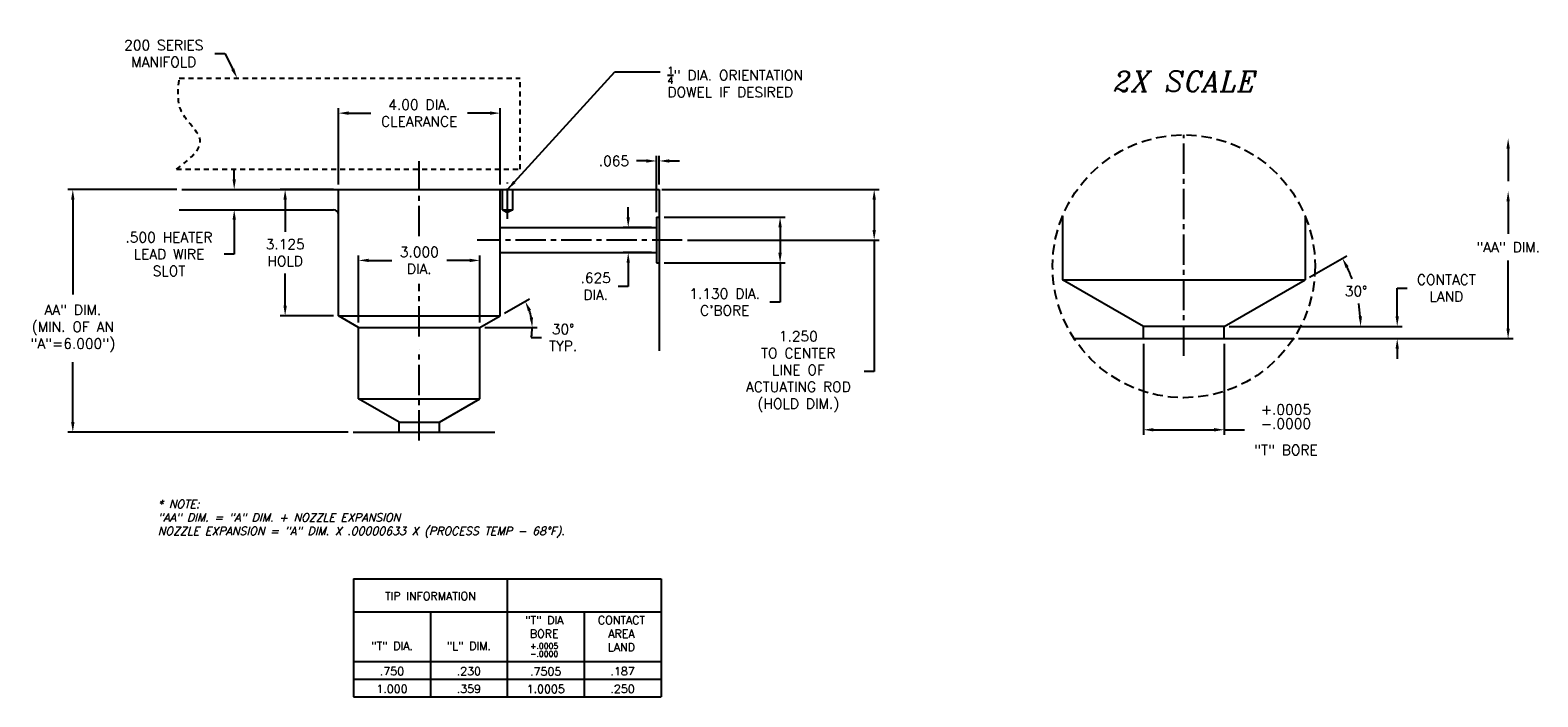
# Model space of a CAD drawing. Extents: x -53 to 55, y 59 to 100.
# Tile 2 of 4: x -22 to 16, y 59 to 75. Entities that reach past the tile are written whole.
import ezdxf
from ezdxf.enums import TextEntityAlignment as Align

# ---------------------------------------------------------------- set-up
doc = ezdxf.new("R2010")
doc.units = 0
doc.header["$MEASUREMENT"] = 0
for name, pattern in [('CENTER2', [1.125, 0.75, -0.125, 0.125, -0.125]), ('HIDDEN', [0.375, 0.25, -0.125]), ('HIDDEN2', [0.1875, 0.125, -0.0625])]:
    doc.linetypes.add(name, pattern=pattern)
doc.layers.get('DEFPOINTS').update_dxf_attribs({"linetype": 'CONTINUOUS'})
for name, color, linetype in [('DIM_HIDDEN', 4, 'HIDDEN'), ('DIM_OSCO', 4, 'CONTINUOUS'), ('DIMENSIONS', 4, 'CONTINUOUS'), ('INFO_BOX_SOLID', 7, 'CONTINUOUS'), ('INFO_BOX_TEXT', 4, 'CONTINUOUS'), ('MA_SHAPE_HIDDEN', 6, 'HIDDEN2'), ('NP_SHAPE_SOLID', 6, 'CONTINUOUS'), ('SCV200_BORE_CENTER', 22, 'CENTER2'), ('SCV200_BORE_SOLID', 1, 'CONTINUOUS'), ('SCV400_BORE_SOLID', 1, 'CONTINUOUS'), ('SCV_BORE_CENTER', 22, 'CENTER2'), ('SCV_BORE_SOLID', 1, 'CONTINUOUS')]:
    doc.layers.add(name, color=color, linetype=linetype)
doc.styles.add('ITALIC', font='italic.shx')
doc.styles.add('ROMANS', font='romans.shx')
doc.dimstyles.new('CATALOG', dxfattribs={"dimscale": 2, "dimtxt": 0.125, "dimasz": 0.125, "dimexe": 0.0625, "dimexo": 0.0625, "dimgap": 0.09, "dimtad": 0, "dimtih": 1, "dimtoh": 1, "dimdec": 3, "dimzin": 4, "dimdsep": 46, "dimtxsty": 'ROMANS', "dimcen": 0, "dimclrd": 256, "dimclre": 256, "dimclrt": 256, "dimadec": 0, "dimazin": 0, "dimtfac": 0.7, "dimtdec": 3, "dimtofl": 0, "dimtmove": 0, "dimatfit": 3, "dimfxl": 0, "dimtolj": 1, "dimtzin": 4, "dimlwd": -1, "dimlwe": -1, "dimarcsym": 0})
doc.dimstyles.new('CATALOG_2XSCALE', dxfattribs={"dimscale": 2, "dimtxt": 0.125, "dimasz": 0.125, "dimexe": 0.0625, "dimexo": 0.0625, "dimgap": 0.09, "dimtad": 0, "dimtih": 1, "dimtoh": 1, "dimdec": 3, "dimlfac": 0.5, "dimzin": 4, "dimdsep": 46, "dimtxsty": 'ROMANS', "dimcen": 0, "dimclrd": 256, "dimclre": 256, "dimclrt": 256, "dimadec": 0, "dimazin": 0, "dimtfac": 0.7, "dimtdec": 3, "dimtofl": 0, "dimtmove": 0, "dimatfit": 3, "dimfxl": 0, "dimtolj": 1, "dimtzin": 4, "dimlwd": -1, "dimlwe": -1, "dimarcsym": 0})

# ---------------------------------------------------------------- blocks, each defined once
blk = doc.blocks.new('*D0')
at = {"layer": 'DEFPOINTS', "color": 0}
for p in [(7.742, 67.923), (9.456, 67.623), (12.022, 67.623)]:
    blk.add_point(p, dxfattribs=at)
at = {"layer": 'DIMENSIONS'}
for p, q in [((12.022, 68.173), (12.022, 68.871)), ((12.022, 68.871), (12.272, 68.871)), ((7.867, 67.923), (12.147, 67.923)), ((9.581, 67.623), (12.147, 67.623)), ((12.022, 67.373), (12.022, 67.123))]:
    blk.add_line(p, q, dxfattribs=at)
for points in [[(11.981, 68.173), (12.064, 68.173), (12.022, 67.923)], [(11.981, 67.373), (12.064, 67.373), (12.022, 67.623)]]:
    blk.add_solid(points, dxfattribs=at)
at = {"layer": 'DIMENSIONS', "insert": (13.238, 68.871), "char_height": 0.25, "attachment_point": 5, "style": 'ROMANS'}
blk.add_mtext('\\A1;CONTACT\\PLAND', dxfattribs=at)
blk = doc.blocks.new('*D2')
at = {"layer": 'DEFPOINTS', "color": 0}
for p in [(9.742, 69.077), (11.066, 68.509), (5.241, 67.923), (7.742, 67.923), (7.742, 67.923)]:
    blk.add_point(p, dxfattribs=at)
at = {"layer": 'DIMENSIONS'}
for p, q in [((9.85, 69.14), (10.774, 69.673)), ((7.867, 67.923), (11.243, 67.923))]:
    blk.add_line(p, q, dxfattribs=at)
for start, end in [(20.4362, 25.7536), (4.2446, 9.6973)]:
    blk.add_arc((7.742, 67.923), 3.375, start, end, dxfattribs=at)
for points in [[(10.746, 69.37), (10.819, 69.409), (10.665, 69.61)], [(11.15, 68.174), (11.067, 68.171), (11.118, 67.923)]]:
    blk.add_solid(points, dxfattribs=at)
at = {"layer": 'DIMENSIONS', "insert": (11.003, 68.796), "char_height": 0.25, "attachment_point": 5, "style": 'ROMANS'}
blk.add_mtext('\\A1;30° ', dxfattribs=at)
blk = doc.blocks.new('*D1')
at = {"layer": 'DEFPOINTS', "color": 0}
for p in [(5.741, 67.623), (7.742, 67.623), (7.742, 65.369)]:
    blk.add_point(p, dxfattribs=at)
at = {"layer": 'DIMENSIONS'}
for p, q in [((5.741, 67.498), (5.741, 65.244)), ((7.742, 67.498), (7.742, 65.244)), ((5.991, 65.369), (7.492, 65.369)), ((7.742, 65.369), (8.242, 65.369))]:
    blk.add_line(p, q, dxfattribs=at)
for points in [[(5.991, 65.411), (5.991, 65.327), (5.741, 65.369)], [(7.492, 65.411), (7.492, 65.327), (7.742, 65.369)]]:
    blk.add_solid(points, dxfattribs=at)
at = {"layer": 'DIMENSIONS', "insert": (9.268, 65.369), "char_height": 0.25, "attachment_point": 5, "style": 'ROMANS'}
blk.add_mtext('\\A1;\\C4;\\S+.0005^ -.0000;\\P\\H0.25;"T" BORE', dxfattribs=at)
blk = doc.blocks.new('*D14')
at = {"layer": 'DEFPOINTS', "color": 0}
for p in [(-9.461, 68.34), (-10.179, 68.185), (-13.679, 67.897), (-10.679, 67.897), (-10.679, 67.897)]:
    blk.add_point(p, dxfattribs=at)
at = {"layer": 'DIMENSIONS'}
for p, q in [((-10.07, 68.248), (-9.448, 68.607)), ((-10.554, 67.897), (-9.257, 67.897)), ((-9.407, 67.648), (-9.157, 67.648))]:
    blk.add_line(p, q, dxfattribs=at)
for start, end in [(11.067, 18.933), (348.9331, 0)]:
    blk.add_arc((-10.679, 67.897), 1.296, start, end, dxfattribs=at)
for points in [[(-9.49, 68.3), (-9.415, 68.335), (-9.556, 68.545)], [(-9.365, 68.15), (-9.448, 68.142), (-9.382, 67.897)]]:
    blk.add_solid(points, dxfattribs=at)
at = {"layer": 'DIMENSIONS', "insert": (-8.619, 67.648), "char_height": 0.25, "attachment_point": 5, "style": 'ROMANS'}
blk.add_mtext('\\A1;30° \\PTYP.', dxfattribs=at)
blk = doc.blocks.new('*D15')
at = {"layer": 'DEFPOINTS', "color": 0}
for p in [(-10.679, 69.556), (-13.679, 67.897), (-10.679, 67.897)]:
    blk.add_point(p, dxfattribs=at)
at = {"layer": 'DIMENSIONS'}
for p, q in [((-13.679, 68.022), (-13.679, 69.681)), ((-13.429, 69.556), (-12.859, 69.556)), ((-10.929, 69.556), (-11.499, 69.556)), ((-10.679, 68.022), (-10.679, 69.681))]:
    blk.add_line(p, q, dxfattribs=at)
for points in [[(-13.429, 69.598), (-13.429, 69.515), (-13.679, 69.556)], [(-10.929, 69.598), (-10.929, 69.515), (-10.679, 69.556)]]:
    blk.add_solid(points, dxfattribs=at)
at = {"layer": 'DIMENSIONS', "insert": (-12.179, 69.556), "char_height": 0.25, "attachment_point": 5, "style": 'ROMANS'}
blk.add_mtext('\\A1;3.000 \\PDIA.', dxfattribs=at)
blk = doc.blocks.new('*D42')
at = {"layer": 'DEFPOINTS', "color": 0}
for p in [(-6.306, 72.015), (-6.241, 71.31), (-6.306, 70.625)]:
    blk.add_point(p, dxfattribs=at)
at = {"layer": 'DIM_OSCO'}
for p, q in [((-6.556, 72.015), (-6.806, 72.015)), ((-6.306, 70.75), (-6.306, 72.14)), ((-6.241, 71.435), (-6.241, 72.14)), ((-5.991, 72.015), (-5.741, 72.015))]:
    blk.add_line(p, q, dxfattribs=at)
for points in [[(-6.556, 72.056), (-6.556, 71.973), (-6.306, 72.015)], [(-5.991, 72.056), (-5.991, 71.973), (-6.241, 72.015)]]:
    blk.add_solid(points, dxfattribs=at)
at = {"layer": 'DIM_OSCO', "insert": (-7.361, 72.015), "char_height": 0.25, "attachment_point": 5, "style": 'ROMANS'}
blk.add_mtext('\\A1;.065 ', dxfattribs=at)
blk = doc.blocks.new('*D43')
at = {"layer": 'DEFPOINTS', "color": 0}
for p in [(-16.714, 74.123), (-16.683, 74.06)]:
    blk.add_point(p, dxfattribs=at)
at = {"layer": 'DIMENSIONS'}
for p, q in [((-17.239, 74.669), (-16.989, 74.669)), ((-16.989, 74.669), (-16.795, 74.284))]:
    blk.add_line(p, q, dxfattribs=at)
blk.add_solid([(-16.758, 74.303), (-16.832, 74.265), (-16.683, 74.06)], dxfattribs=at)
at = {"layer": 'DIMENSIONS', "insert": (-18.502, 74.669), "char_height": 0.25, "attachment_point": 5, "style": 'ROMANS'}
blk.add_mtext('\\A1;200 SERIES\\PMANIFOLD', dxfattribs=at)
blk = doc.blocks.new('*D44')
at = {"layer": 'DEFPOINTS', "color": 0}
for p in [(-10.179, 73.197), (-14.179, 71.31), (-10.179, 71.31)]:
    blk.add_point(p, dxfattribs=at)
at = {"layer": 'DIMENSIONS'}
for p, q in [((-14.179, 71.435), (-14.179, 73.322)), ((-13.929, 73.197), (-13.377, 73.197)), ((-10.429, 73.197), (-10.981, 73.197)), ((-10.179, 71.435), (-10.179, 73.322))]:
    blk.add_line(p, q, dxfattribs=at)
for points in [[(-13.929, 73.239), (-13.929, 73.156), (-14.179, 73.197)], [(-10.429, 73.239), (-10.429, 73.156), (-10.179, 73.197)]]:
    blk.add_solid(points, dxfattribs=at)
at = {"layer": 'DIMENSIONS', "insert": (-12.179, 73.197), "char_height": 0.25, "attachment_point": 5, "style": 'ROMANS'}
blk.add_mtext('\\A1;4.00 DIA.\\PCLEARANCE', dxfattribs=at)
blk = doc.blocks.new('*D45')
at = {"layer": 'DEFPOINTS', "color": 0}
for p in [(-6.299, 71.31), (-0.921, 71.31), (-5.669, 70.06)]:
    blk.add_point(p, dxfattribs=at)
at = {"layer": 'DIMENSIONS'}
for p, q in [((-6.174, 71.31), (-0.796, 71.31)), ((-0.921, 71.06), (-0.921, 70.31)), ((-5.544, 70.06), (-0.796, 70.06)), ((-0.921, 70.06), (-0.921, 66.806)), ((-0.921, 66.806), (-1.171, 66.806))]:
    blk.add_line(p, q, dxfattribs=at)
for points in [[(-0.963, 71.06), (-0.879, 71.06), (-0.921, 71.31)], [(-0.963, 70.31), (-0.879, 70.31), (-0.921, 70.06)]]:
    blk.add_solid(points, dxfattribs=at)
at = {"layer": 'DIMENSIONS', "insert": (-2.798, 66.806), "char_height": 0.25, "attachment_point": 5, "style": 'ROMANS'}
blk.add_mtext('\\A1;1.250 \\PTO CENTER\\PLINE OF\\PACTUATING ROD\\P(HOLD DIM.)', dxfattribs=at)
blk = doc.blocks.new('*D46')
at = {"layer": 'DEFPOINTS', "color": 0}
for p in [(-7.007, 70.373), (-6.306, 70.373), (-6.306, 69.748)]:
    blk.add_point(p, dxfattribs=at)
at = {"layer": 'DIMENSIONS'}
for p, q in [((-7.007, 70.623), (-7.007, 70.873)), ((-6.431, 70.373), (-7.132, 70.373)), ((-6.431, 69.748), (-7.132, 69.748)), ((-7.007, 69.498), (-7.007, 68.915)), ((-7.007, 68.915), (-7.257, 68.915))]:
    blk.add_line(p, q, dxfattribs=at)
for points in [[(-7.049, 70.623), (-6.966, 70.623), (-7.007, 70.373)], [(-7.049, 69.498), (-6.966, 69.498), (-7.007, 69.748)]]:
    blk.add_solid(points, dxfattribs=at)
at = {"layer": 'DIMENSIONS', "insert": (-7.812, 68.915), "char_height": 0.25, "attachment_point": 5, "style": 'ROMANS'}
blk.add_mtext('\\A1;.625 \\PDIA.', dxfattribs=at)
blk = doc.blocks.new('*D47')
at = {"layer": 'DEFPOINTS', "color": 0}
for p in [(-20.752, 71.31), (-18.054, 71.31), (-13.817, 65.31)]:
    blk.add_point(p, dxfattribs=at)
at = {"layer": 'DIMENSIONS'}
for p, q in [((-18.179, 71.31), (-20.877, 71.31)), ((-20.752, 71.06), (-20.752, 68.71)), ((-20.752, 65.56), (-20.752, 67.04)), ((-13.942, 65.31), (-20.877, 65.31))]:
    blk.add_line(p, q, dxfattribs=at)
for points in [[(-20.794, 71.06), (-20.711, 71.06), (-20.752, 71.31)], [(-20.794, 65.56), (-20.711, 65.56), (-20.752, 65.31)]]:
    blk.add_solid(points, dxfattribs=at)
at = {"layer": 'DIMENSIONS', "insert": (-20.752, 67.875), "char_height": 0.25, "attachment_point": 5, "style": 'ROMANS'}
blk.add_mtext('\\A1;AA" DIM.\\P(MIN. OF AN\\P"A"=6.000")', dxfattribs=at)
blk = doc.blocks.new('*D48')
at = {"layer": 'DEFPOINTS', "color": 0}
for p in [(-18.054, 71.31), (-18.116, 70.81), (-16.758, 70.81)]:
    blk.add_point(p, dxfattribs=at)
at = {"layer": 'DIMENSIONS'}
for p, q in [((-16.758, 71.56), (-16.758, 71.81)), ((-17.929, 71.31), (-16.633, 71.31)), ((-17.991, 70.81), (-16.633, 70.81)), ((-16.758, 70.56), (-16.758, 69.711)), ((-16.758, 69.711), (-17.008, 69.711))]:
    blk.add_line(p, q, dxfattribs=at)
for points in [[(-16.8, 71.56), (-16.716, 71.56), (-16.758, 71.31)], [(-16.8, 70.56), (-16.716, 70.56), (-16.758, 70.81)]]:
    blk.add_solid(points, dxfattribs=at)
at = {"layer": 'DIMENSIONS', "insert": (-18.373, 69.711), "char_height": 0.25, "attachment_point": 5, "style": 'ROMANS'}
blk.add_mtext('\\A1;.500 HEATER\\PLEAD WIRE\\PSLOT', dxfattribs=at)
blk = doc.blocks.new('*D49')
at = {"layer": 'DEFPOINTS', "color": 0}
for p in [(-6.241, 70.625), (-6.241, 69.495), (-3.25, 69.495)]:
    blk.add_point(p, dxfattribs=at)
at = {"layer": 'DIM_OSCO'}
for p, q in [((-6.116, 70.625), (-3.125, 70.625)), ((-3.25, 70.375), (-3.25, 69.745)), ((-6.116, 69.495), (-3.125, 69.495)), ((-3.25, 69.495), (-3.25, 68.527)), ((-3.25, 68.527), (-3.5, 68.527))]:
    blk.add_line(p, q, dxfattribs=at)
for points in [[(-3.292, 70.375), (-3.208, 70.375), (-3.25, 70.625)], [(-3.292, 69.745), (-3.208, 69.745), (-3.25, 69.495)]]:
    blk.add_solid(points, dxfattribs=at)
at = {"layer": 'DIM_OSCO', "insert": (-4.621, 68.527), "char_height": 0.25, "attachment_point": 5, "style": 'ROMANS'}
blk.add_mtext("\\A1;1.130 DIA.\\PC'BORE", dxfattribs=at)
blk = doc.blocks.new('*D50')
at = {"layer": 'DEFPOINTS', "color": 0}
for p in [(-14.179, 71.31), (-15.498, 68.185), (-14.179, 68.185)]:
    blk.add_point(p, dxfattribs=at)
at = {"layer": 'DIM_OSCO'}
for p, q in [((-14.304, 71.31), (-15.623, 71.31)), ((-15.498, 71.06), (-15.498, 70.261)), ((-15.498, 68.435), (-15.498, 69.235)), ((-14.304, 68.185), (-15.623, 68.185))]:
    blk.add_line(p, q, dxfattribs=at)
for points in [[(-15.54, 71.06), (-15.457, 71.06), (-15.498, 71.31)], [(-15.54, 68.435), (-15.457, 68.435), (-15.498, 68.185)]]:
    blk.add_solid(points, dxfattribs=at)
at = {"layer": 'DIM_OSCO', "insert": (-15.498, 69.748), "char_height": 0.25, "attachment_point": 5, "style": 'ROMANS'}
blk.add_mtext('\\A1;3.125 \\PHOLD', dxfattribs=at)

msp = doc.modelspace()

# ---------------------------------------------------------------- linework, layer by layer
at = {"layer": 'DEFPOINTS'}
msp.add_point((9.45622, 67.62287), dxfattribs=at)
at = {"layer": 'DIM_HIDDEN'}
msp.add_circle((6.74177, 69.41012), 3.25, dxfattribs=at)
at = {"layer": 'DIMENSIONS'}
for p, q in [((14.76672, 72.32024), (14.76672, 71.51622)), ((14.76672, 71.01622), (14.76672, 70.21221)), ((14.76672, 67.87287), (14.76672, 69.55459)), ((9.58122, 67.62287), (14.89172, 67.62287))]:
    msp.add_line(p, q, dxfattribs=at)
msp.add_point((14.76672, 67.62287), dxfattribs=at)
for points in [[(14.72505, 72.32024), (14.80839, 72.32024), (14.76672, 72.57024)], [(14.72505, 71.01622), (14.80839, 71.01622), (14.76672, 71.26622)], [(14.72505, 67.87287), (14.80839, 67.87287), (14.76672, 67.62287)]]:
    msp.add_solid(points, dxfattribs=at)
at = {"layer": 'INFO_BOX_SOLID'}
for p, q in [((-13.80448, 61.6815), (-6.19581, 61.6815)), ((-13.80448, 61.6815), (-13.80448, 58.76786)), ((-10.00013, 61.6815), (-10.00013, 58.76786)), ((-6.19581, 61.6815), (-6.19581, 58.76786)), ((-13.80448, 60.86629), (-6.19581, 60.86629)), ((-11.90231, 60.86629), (-11.90231, 58.76786)), ((-8.09801, 60.86629), (-8.09801, 58.76786)), ((-13.80448, 59.63743), (-6.19581, 59.63743)), ((-13.80448, 59.20264), (-6.19581, 59.20264)), ((-13.80448, 58.76786), (-6.19581, 58.76786))]:
    msp.add_line(p, q, dxfattribs=at)
at = {"layer": 'MA_SHAPE_HIDDEN'}
for p, q in [((-18.11623, 74.06049), (-9.67873, 74.06049)), ((-9.67873, 71.81049), (-9.67873, 74.06049)), ((-18.18476, 71.81049), (-9.67873, 71.81049))]:
    msp.add_line(p, q, dxfattribs=at)
msp.add_spline([(-18.18476, 71.81049), (-17.60146, 72.53499), (-18.03469, 73.18453), (-18.11623, 74.06049)], degree=3, dxfattribs=at)
at = {"layer": 'NP_SHAPE_SOLID'}
for p, q in [((-18.05373, 71.31049), (-6.24123, 71.31049)), ((-6.24123, 71.31049), (-6.24123, 67.32455)), ((4.02732, 67.62287), (9.45622, 67.62287)), ((-13.81727, 65.31049), (-10.30832, 65.31049))]:
    msp.add_line(p, q, dxfattribs=at)
at = {"layer": 'SCV200_BORE_CENTER'}
for p, q in [((-12.17873, 70.15644), (-12.17873, 72.00579)), ((-9.99173, 70.58223), (-9.99173, 71.47966)), ((-5.66884, 70.06049), (-10.74523, 70.06049)), ((-12.17873, 67.67228), (-12.17873, 68.98049)), ((-12.17873, 65.10317), (-12.17873, 67.35562))]:
    msp.add_line(p, q, dxfattribs=at)
at = {"layer": 'SCV200_BORE_SOLID'}
for p, q in [((-14.17873, 68.18549), (-14.17873, 71.31049)), ((-10.17873, 68.18549), (-10.17873, 71.31049)), ((-10.11673, 70.81049), (-10.11673, 71.31049)), ((-9.86673, 70.81049), (-9.86673, 71.31049)), ((-18.11623, 70.81049), (-14.30373, 70.81049)), ((-10.11673, 70.81049), (-9.86673, 70.81049)), ((-10.11673, 70.81049), (-9.99173, 70.73832)), ((-9.86673, 70.81049), (-9.99173, 70.73832)), ((-6.30623, 70.62549), (-6.24123, 70.62549)), ((-6.30623, 70.62549), (-6.30623, 69.49549)), ((-10.17873, 70.37299), (-6.30623, 70.37299)), ((-10.17873, 69.74799), (-6.30623, 69.74799)), ((-6.30623, 69.49549), (-6.24123, 69.49549)), ((-13.67873, 67.89681), (-14.17873, 68.18549)), ((-14.17873, 68.18549), (-10.17873, 68.18549)), ((-10.67873, 67.89681), (-10.17873, 68.18549)), ((-13.67873, 67.89681), (-10.67873, 67.89681))]:
    msp.add_line(p, q, dxfattribs=at)
msp.add_arc((-14.30373, 70.68549), 0.125, 0, 90, dxfattribs=at)
at = {"layer": 'SCV400_BORE_SOLID'}
for p, q in [((-13.67873, 66.1377), (-13.67873, 67.89681)), ((-10.67873, 66.13769), (-10.67873, 67.89681)), ((-13.67873, 66.1377), (-10.67873, 66.13769)), ((-12.67898, 65.56049), (-13.67873, 66.1377)), ((-11.67848, 65.56049), (-10.67873, 66.13769)), ((-12.67898, 65.31049), (-12.67898, 65.56049)), ((-12.67898, 65.56049), (-11.67848, 65.56049)), ((-11.67848, 65.31049), (-11.67848, 65.56049))]:
    msp.add_line(p, q, dxfattribs=at)
at = {"layer": 'SCV_BORE_CENTER'}
msp.add_line((6.74177, 67.2003), (6.74177, 72.66012), dxfattribs=at)
at = {"layer": 'SCV_BORE_SOLID'}
for p, q in [((3.74177, 70.66012), (3.74177, 69.07728)), ((9.74176, 70.66014), (9.74176, 69.07721)), ((5.74127, 67.92289), (3.74177, 69.07728)), ((3.74177, 69.07728), (9.74176, 69.07728)), ((7.74227, 67.92289), (9.74176, 69.07721)), ((7.74227, 67.92289), (5.74127, 67.92289)), ((5.74127, 67.62287), (5.74127, 67.92289)), ((7.74227, 67.62287), (7.74227, 67.92289))]:
    msp.add_line(p, q, dxfattribs=at)

# ---------------------------------------------------------------- texts
at = {"layer": 'DIM_OSCO', "insert": (-6.03772, 74.34343), "char_height": 0.25, "attachment_point": 1, "style": 'ROMANS'}
msp.add_mtext('\\A1;{\\H0.7x;\\S1/4;}" DIA. ORIENTATION\\PDOWEL IF DESIRED', dxfattribs=at)
at = {"layer": 'DIMENSIONS', "style": 'ITALIC'}
msp.add_text('2X SCALE', height=0.5, dxfattribs=at).set_placement((6.78444, 73.98545), align=Align.MIDDLE_CENTER)
at = {"layer": 'DIMENSIONS', "insert": (14.76672, 69.8834), "char_height": 0.25, "attachment_point": 5, "style": 'ROMANS'}
msp.add_mtext('\\A1;"AA" DIM.', dxfattribs=at)
at = {"layer": 'DIMENSIONS', "insert": (-18.65089, 63.16699), "char_height": 0.2, "width": 13.396191, "attachment_point": 4, "style": 'ITALIC'}
msp.add_mtext('* NOTE:\\P"AA" DIM. = "A" DIM. + NOZZLE EXPANSION\\PNOZZLE EXPANSION = "A" DIM. X .00000633 X (PROCESS TEMP - 68°F).', dxfattribs=at)
at = {"layer": 'INFO_BOX_TEXT', "style": 'ROMANS'}
for s, p in [('TIP INFORMATION', (-11.90231, 61.15849)), ('"T" DIA.', (-12.85339, 59.92502)), ('"L" DIM.', (-10.95122, 59.92502)), ('.750', (-12.85339, 59.29936)), ('.230', (-10.95122, 59.29933)), ('.7505', (-9.04907, 59.29599)), ('.187', (-7.14691, 59.29936)), ('1.000', (-12.85339, 58.86457)), ('.359', (-10.95122, 58.86455)), ('1.0005', (-9.04907, 58.86121)), ('.250', (-7.14691, 58.86457))]:
    msp.add_text(s, height=0.2, dxfattribs=at).set_placement(p, align=Align.CENTER)
at = {"layer": 'INFO_BOX_TEXT', "char_height": 0.2, "attachment_point": 2, "style": 'ROMANS'}
for s, insert, width in [('\\A1;"T" DIA BORE\\P{\\H0.7x;\\S+.0005^ -.0000;}', (-9.08716, 60.76164), 1.1735), ('CONTACT\\PAREA\\PLAND', (-7.17548, 60.76164), 1.4555635)]:
    msp.add_mtext(s, dxfattribs=dict(at, insert=insert, width=width))

# ---------------------------------------------------------------- dimensions: what is measured, and where the dimension line sits
at = {"layer": 'DIM_OSCO'}
dim = msp.add_linear_dim(base=(-6.30623, 72.01454), p1=(-6.24123, 71.31049), p2=(-6.30623, 70.62549), dimstyle='CATALOG', override={"dimpost": ' '}, dxfattribs=at)
dim.commit()
dim.dimension.update_dxf_attribs({"geometry": '*D42', "text_midpoint": (-7.36123, 72.01454), "dimtype": 160})
dim = msp.add_linear_dim(base=(-15.49838, 68.18549), p1=(-14.17873, 71.31049), p2=(-14.17873, 68.18549), angle=90, text='<>\\PHOLD', dimstyle='CATALOG', override={"dimpost": ' '}, dxfattribs=at)
dim.commit()
dim.dimension.update_dxf_attribs({"geometry": '*D50', "text_midpoint": (-15.49838, 69.74799)})
dim = msp.add_linear_dim(base=(-3.25012, 69.49549), p1=(-6.24123, 70.62549), p2=(-6.24123, 69.49549), angle=90, text="<>DIA.\\PC'BORE", dimstyle='CATALOG', override={"dimpost": ' '}, dxfattribs=at)
dim.commit()
dim.dimension.update_dxf_attribs({"geometry": '*D49', "text_midpoint": (-4.6206, 68.52678), "dimtype": 160})
at = {"layer": 'DIMENSIONS'}
dim = msp.add_radius_dim(center=(-16.71411, 74.12328), mpoint=(-16.68255, 74.06049), text='200 SERIES\\PMANIFOLD', dimstyle='CATALOG', override={"dimpost": ' ', "dimlwd": 65535}, dxfattribs=at)
dim.commit()
dim.dimension.update_dxf_attribs({"geometry": '*D43', "text_midpoint": (-18.50197, 74.66944), "dimtype": 164})
for base, p1, p2, text, dimstyle, override, picture, middle in [((-10.17873, 73.1972), (-14.17873, 71.31049), (-10.17873, 71.31049), '<>DIA.\\PCLEARANCE', 'CATALOG', {"dimdec": 2, "dimpost": ' '}, '*D44', (-12.17873, 73.1972)), ((7.74227, 65.36899), (5.74127, 67.62287), (7.74227, 67.62287), '\\C4;\\S+.0005^ -.0000;\\P\\H0.25;"T" BORE', 'CATALOG_2XSCALE', {"dimdec": 4, "dimpost": ' ', "dimtol": 1, "dimtp": 0.0005, "dimtdec": 4}, '*D1', (9.26751, 65.36899))]:
    dim = msp.add_linear_dim(base=base, p1=p1, p2=p2, text=text, dimstyle=dimstyle, override=override, dxfattribs=at)
    dim.commit()
    dim.dimension.update_dxf_attribs({"geometry": picture, "text_midpoint": middle, "dimtype": 160})
for base, p1, p2, text, dimstyle, picture, middle in [((-16.758, 70.81049), (-18.05373, 71.31049), (-18.11623, 70.81049), '<>HEATER\\PLEAD WIRE\\PSLOT', 'CATALOG', '*D48', (-18.37253, 69.71084)), ((-20.7524, 71.31049), (-13.81727, 65.31049), (-18.05373, 71.31049), 'AA" DIM.\\P(MIN. OF AN\\P"A"=6.000")', 'CATALOG', '*D47', (-20.7524, 67.87479)), ((-0.9211, 71.31049), (-5.66884, 70.06049), (-6.29873, 71.31049), '<>\\PTO CENTER\\PLINE OF\\PACTUATING ROD\\P(HOLD DIM.)', 'CATALOG', '*D45', (-2.79753, 66.80645)), ((-7.00749, 70.37299), (-6.30623, 69.74799), (-6.30623, 70.37299), '<>\\PDIA.', 'CATALOG', '*D46', (-7.81249, 68.91503)), ((12.02235, 67.62287), (7.74227, 67.92289), (9.45622, 67.62287), 'CONTACT\\PLAND', 'CATALOG_2XSCALE', '*D0', (13.23806, 68.87087))]:
    dim = msp.add_linear_dim(base=base, p1=p1, p2=p2, angle=90, text=text, dimstyle=dimstyle, override={"dimpost": ' '}, dxfattribs=at)
    dim.commit()
    dim.dimension.update_dxf_attribs({"geometry": picture, "text_midpoint": middle, "dimtype": 160})
dim = msp.add_linear_dim(base=(-10.67873, 69.55646), p1=(-13.67873, 67.89681), p2=(-10.67873, 67.89681), text='<>\\PDIA.', dimstyle='CATALOG', override={"dimpost": ' '}, dxfattribs=at)
dim.commit()
dim.dimension.update_dxf_attribs({"geometry": '*D15', "text_midpoint": (-12.17873, 69.55646)})
dim = msp.add_angular_dim_2l(base=(11.06637, 68.50898), line1=((7.74227, 67.92289), (5.24127, 67.92289)), line2=((7.74227, 67.92289), (9.74176, 69.07721)), dimstyle='CATALOG_2XSCALE', override={"dimdec": 0, "dimpost": ' ', "dimazin": 1}, dxfattribs=at)
dim.commit()
dim.dimension.update_dxf_attribs({"geometry": '*D2', "text_midpoint": (11.00265, 68.79645)})
dim = msp.add_angular_dim_2l(base=(-9.4606, 68.34018), line1=((-13.67873, 67.89681), (-10.67873, 67.89681)), line2=((-10.67873, 67.89681), (-10.17873, 68.18549)), text='<>\\PTYP.', dimstyle='CATALOG', override={"dimdec": 0, "dimpost": ' ', "dimazin": 1}, dxfattribs=at)
dim.commit()
dim.dimension.update_dxf_attribs({"geometry": '*D14', "text_midpoint": (-8.61938, 67.64798)})

# ---------------------------------------------------------------- leaders
at = {"layer": 'DIM_OSCO', "annotation_type": 0, "has_hookline": 1, "hookline_direction": 0, "text_width": 3.75714}
msp.add_leader([(-9.99173, 71.31049), (-7.34186, 74.22182), (-6.21772, 74.21843)], dimstyle='CATALOG', override={"dimgap": 0.09, "dimtad": 0}, dxfattribs=at)

doc.saveas('drawing.dxf')
